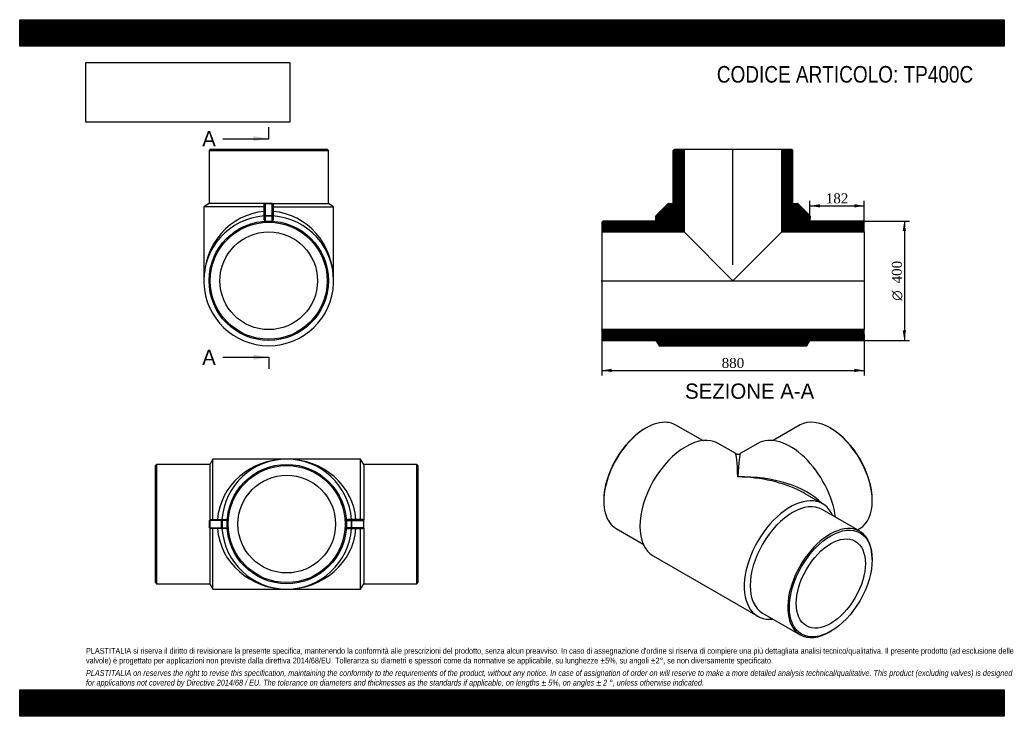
# Model space of a CAD drawing. Header units: millimetres. Extents: x 0 to 3300, y 0 to 2333.
import ezdxf
from ezdxf.enums import TextEntityAlignment as Align
from ezdxf.lldxf.tags import DXFTag

# ---------------------------------------------------------------- set-up
doc = ezdxf.new("R2010")
doc.units = ezdxf.units.MM
doc.header["$LTSCALE"] = 11.111111
for name, color, linetype in [('Default', 7, 'Continuous'), ('DV4_Default', 7, 'Continuous'), ('TP400C', 7, 'Continuous')]:
    doc.layers.add(name, color=color, linetype=linetype)
doc.styles.add('SEACAD_Solid_Edge_ANSI', font='seans.ttf')
doc.styles.add('SEACAD_Solid_Edge_ANSI1_Symbols', font='semeca1.ttf')
doc.styles.add('SEACAD_Times_New_Roman', font='times.ttf')
tags = doc.linetypes.add('CENTER2', pattern=[28.575, 19.05, -3.175, 3.175, -3.175]).pattern_tags.tags
tags[10:11] = [DXFTag(74, 4), DXFTag(75, 0), DXFTag(340, '0'), DXFTag(46, 0.0), DXFTag(50, 0.0), DXFTag(44, 0.0), DXFTag(45, 0.0)]
tags[8:9] = [DXFTag(74, 4), DXFTag(75, 0), DXFTag(340, '0'), DXFTag(46, 0.0), DXFTag(50, 0.0), DXFTag(44, 0.0), DXFTag(45, 0.0)]
tags[6:7] = [DXFTag(74, 4), DXFTag(75, 0), DXFTag(340, '0'), DXFTag(46, 0.0), DXFTag(50, 0.0), DXFTag(44, 0.0), DXFTag(45, 0.0)]
tags[4:5] = [DXFTag(74, 4), DXFTag(75, 0), DXFTag(340, '0'), DXFTag(46, 0.0), DXFTag(50, 0.0), DXFTag(44, 0.0), DXFTag(45, 0.0)]
doc.dimstyles.new('ANSImm', dxfattribs={"dimtxt": 33.333333, "dimasz": 33.333333, "dimexe": 16.666667, "dimexo": 0, "dimgap": 8.333333, "dimtad": 1, "dimdsep": 46, "dimtxsty": 'SEACAD_Times_New_Roman', "dimblk1": '_SE_FILLED', "dimblk2": '_SE_FILLED', "dimsah": 1, "dimcen": 16.666667, "dimazin": 0, "dimtfac": 0.85, "dimtdec": 3, "dimtofl": 0, "dimtmove": 0, "dimatfit": 3, "dimfxl": 1, "dimarcsym": 0})
picture_1 = doc.add_image_def('image1.jpg', size_in_pixel=(4302, 1260))

# ---------------------------------------------------------------- blocks, each defined once
blk = doc.blocks.new('SE')
at = {"layer": 'TP400C', "color": 7, "linetype": 'Continuous'}
for p, q in [((647.4, 861.3), (636.9, 843.8)), ((647.4, 658.8), (647.4, 861.3)), ((894.9, 861.3), (647.4, 861.3)), ((1142.4, 861.3), (894.9, 861.3)), ((1142.4, 658.8), (1142.4, 861.3)), ((1152.9, 843.8), (1142.4, 861.3)), ((458.9, 843.8), (454.9, 839.8)), ((454.9, 447.8), (454.9, 839.8)), ((458.9, 843.8), (458.9, 443.8)), ((636.9, 843.8), (458.9, 843.8)), ((636.9, 843.8), (636.9, 657.1)), ((1152.9, 843.8), (1152.9, 657.1)), ((1330.9, 843.8), (1152.9, 843.8)), ((1330.9, 443.8), (1330.9, 843.8)), ((1334.9, 839.8), (1330.9, 843.8)), ((1334.9, 839.8), (1334.9, 447.8)), ((636.6, 631.8), (636.6, 655.8)), ((637.4, 655.8), (636.6, 655.8)), ((637.4, 631.8), (636.6, 631.8)), ((636.9, 630.5), (636.9, 443.8)), ((676.3, 655.8), (637.4, 655.8)), ((637.4, 655.8), (637.4, 631.8)), ((637.4, 631.8), (676.3, 631.8)), ((639.6, 658.8), (678.4, 658.8)), ((678.4, 628.8), (639.6, 628.8)), ((647.4, 426.3), (647.4, 628.8)), ((676.3, 631.8), (676.3, 655.8)), ((678.5, 655.8), (676.3, 655.8)), ((678.5, 631.8), (676.3, 631.8)), ((678.4, 658.8), (690.6, 658.8)), ((690.6, 628.8), (678.4, 628.8)), ((678.5, 655.8), (678.5, 631.8)), ((694.9, 655.8), (678.5, 655.8)), ((678.5, 631.8), (694.9, 631.8)), ((694.9, 657), (694.9, 655.8)), ((694.9, 655.8), (694.9, 643.8)), ((694.9, 643.8), (694.9, 631.8)), ((694.9, 631.8), (694.9, 630.5)), ((1094.9, 657), (1094.9, 655.8)), ((1094.9, 655.8), (1111.2, 655.8)), ((1094.9, 655.8), (1094.9, 643.8)), ((1094.9, 643.8), (1094.9, 631.8)), ((1094.9, 631.8), (1094.9, 630.5)), ((1111.2, 631.8), (1094.9, 631.8)), ((1111.3, 658.8), (1099.1, 658.8)), ((1099.1, 628.8), (1111.3, 628.8)), ((1111.2, 655.8), (1113.4, 655.8)), ((1111.2, 655.8), (1111.2, 631.8)), ((1111.2, 631.8), (1113.4, 631.8)), ((1150.2, 658.8), (1111.3, 658.8)), ((1111.3, 628.8), (1150.2, 628.8)), ((1113.4, 631.8), (1113.4, 655.8)), ((1113.4, 655.8), (1152.3, 655.8)), ((1152.3, 631.8), (1113.4, 631.8)), ((1142.4, 426.3), (1142.4, 628.8)), ((1152.3, 655.8), (1153.2, 655.8)), ((1152.3, 655.8), (1152.3, 631.8)), ((1152.3, 631.8), (1153.2, 631.8)), ((1152.9, 630.5), (1152.9, 443.8)), ((1153.2, 631.8), (1153.2, 655.8)), ((454.9, 447.8), (458.9, 443.8)), ((458.9, 443.8), (636.9, 443.8)), ((636.9, 443.8), (647.4, 426.3)), ((1142.4, 426.3), (1152.9, 443.8)), ((1152.9, 443.8), (1330.9, 443.8)), ((1330.9, 443.8), (1334.9, 447.8)), ((647.4, 426.3), (894.9, 426.3)), ((894.9, 426.3), (1142.4, 426.3))]:
    blk.add_line(p, q, dxfattribs=at)
for radius in [200, 196, 163.7]:
    blk.add_circle((894.9, 643.8), radius, dxfattribs=at)
for centre, radius, start, end in [((894.9, 643.8), 217.5, 3.9546, 176.0454), ((894.9, 643.8), 217.5, 183.9546, 356.0454), ((691, 653.7), 5.04, 40.1712, 94.5052), ((691, 633.8), 5.07, 265.6663, 319.6573), ((1098.7, 653.7), 5.04, 85.4948, 139.8288), ((1098.7, 633.8), 5.07, 220.3427, 274.3337)]:
    blk.add_arc(centre, radius, start, end, dxfattribs=at)
for centre, major_axis, ratio, start_param, end_param in [((894.9, 643.8), (-232.5, 0), 0.935484, 4.712389, 6.214165), ((894.9, 643.8), (-232.5, 0), 0.935484, 3.210613, 4.712389), ((639.6, 655.8), (0, 3), 0.999831, 0, 1.570796), ((639.6, 631.8), (0, -3), 0.999831, 4.712389, 6.283185), ((639.6, 655.8), (0, -3), 0.712926, 3.141593, 4.712389), ((639.6, 631.8), (0, -3), 0.712926, 4.712389, 6.283185), ((894.9, 643.8), (232.5, 0), 0.935484, 3.210613, 4.712389), ((678.4, 655.8), (0, -3), 0.712926, 3.141593, 4.712389), ((678.4, 631.8), (0, -3), 0.712926, 4.712389, 6.283185), ((678.4, 655.8), (0, -3), 0.02872, 1.570796, 3.141593), ((678.4, 631.8), (0, -3), 0.02872, 0, 1.570796), ((894.9, 643.8), (232.5, 0), 0.935484, 4.712389, 6.214165), ((1111.3, 655.8), (0, -3), 0.02872, 3.141593, 4.712389), ((1111.3, 631.8), (0, -3), 0.02872, 4.712389, 6.283185), ((1111.3, 655.8), (0, -3), 0.712926, 1.570796, 3.141593), ((1111.3, 631.8), (0, -3), 0.712926, 0, 1.570796), ((1150.2, 655.8), (0, 3), 0.999831, 4.712389, 6.283185), ((1150.2, 655.8), (0, -3), 0.712926, 1.570796, 3.141593), ((1150.2, 631.8), (0, -3), 0.999831, 0, 1.570796), ((1150.2, 631.8), (0, -3), 0.712926, 0, 1.570796)]:
    blk.add_ellipse(centre, major_axis=major_axis, ratio=ratio, start_param=start_param, end_param=end_param, dxfattribs=at)
blk = doc.blocks.new('SE1')
at = {"layer": 'TP400C', "color": 7, "linetype": 'Continuous'}
for p, q in [((2099, 965.7), (2096.2, 964.1)), ((2289.6, 923.3), (2199, 975.6)), ((2616, 975.8), (2525.4, 923.6)), ((2718.8, 964.3), (2716, 965.9)), ((2399.8, 879.9), (2341.1, 913.8)), ((2474, 914), (2414.8, 879.9)), ((2691.1, 711.7), (2632.3, 745.7)), ((1957.6, 724), (1957.6, 720.8)), ((2857.4, 721), (2857.4, 724.2)), ((2815.6, 619.6), (2689.8, 692.3)), ((1999, 629.2), (2089.6, 576.9)), ((2807.3, 624.4), (2816, 629.4)), ((2123.6, 537.1), (2473.6, 335)), ((2857.1, 524.8), (2857.1, 528.1)), ((2489.8, 345.9), (2615.6, 273.2)), ((2715.6, 283.1), (2718.5, 284.8))]:
    blk.add_line(p, q, dxfattribs=at)
blk.add_arc((2407.3, 892.9), 15, 240.2949, 299.3028, dxfattribs=at)
for centre, major_axis, ratio, start_param, end_param in [((2099, 802.4), (100, 173.2), 0.57735, 0, 3.141593), ((2716, 802.6), (-100, 173.2), 0.57735, 3.141593, 6.283185), ((2096.2, 804.1), (-98, -169.7), 0.57735, 3.926991, 5.497787), ((2718.8, 804.3), (98, -169.7), 0.57735, 0.785398, 2.356194), ((2232.3, 725.5), (-108.7, -188.4), 0.57735, 3.141593, 6.283185), ((2582.7, 725.7), (108.8, -188.4), 0.57735, 0.946288, 3.141593), ((2407.3, 624.4), (7.6, -255.5), 0.028825, 2.338386, 3.123784), ((2407.3, 624.4), (-7.6, -255.5), 0.028825, 3.159401, 3.944799), ((2407.3, 624.4), (318.2, 8.9), 0.557805, 0.475482, 1.55521), ((2407.3, 624.4), (318.2, -8.9), 0.557805, 0.859574, 1.586383), ((2582.3, 523.4), (-108.7, -188.4), 0.57735, 2.737705, 6.687073), ((2407.3, 624.4), (318.2, -8.9), 0.557805, 0.800985, 0.859574), ((2589.8, 519.1), (-100, -173.2), 0.57735, 3.141593, 6.283185), ((2715.6, 446.4), (-100, -173.2), 0.57735, 2.356194, 6.283185), ((2715.6, 446.4), (-100, -173.2), 0.57735, 0, 0.785398)]:
    blk.add_ellipse(centre, major_axis=major_axis, ratio=ratio, start_param=start_param, end_param=end_param, dxfattribs=at)
for major_axis in [(98, 169.7), (-81.8, -141.8)]:
    blk.add_ellipse((2718.5, 444.8), major_axis=major_axis, ratio=0.57735, dxfattribs=at)
blk = doc.blocks.new('SE2')
at = {"layer": 'TP400C', "color": 7, "linetype": 'Continuous'}
for p, q in [((638.6, 1899.4), (634.6, 1895.4)), ((634.6, 1895.4), (1034.6, 1895.4)), ((634.6, 1895.4), (634.6, 1717.4)), ((638.6, 1899.4), (1030.6, 1899.4)), ((1034.6, 1895.4), (1030.6, 1899.4)), ((1034.6, 1717.4), (1034.6, 1895.4)), ((634.6, 1717.4), (617.1, 1706.9)), ((821, 1717.4), (634.6, 1717.4)), ((822.6, 1717.9), (822.6, 1717)), ((846.6, 1717.9), (822.6, 1717.9)), ((846.6, 1717), (822.6, 1717)), ((822.6, 1717), (822.6, 1677.5)), ((846.6, 1717.9), (846.6, 1717)), ((846.6, 1677.5), (846.6, 1717)), ((848.2, 1717.4), (1034.6, 1717.4)), ((1052.1, 1706.9), (1034.6, 1717.4)), ((819.6, 1706.9), (617.1, 1706.9)), ((617.1, 1706.9), (617.1, 1458.9)), ((819.6, 1675.4), (819.6, 1714.9)), ((849.6, 1714.9), (849.6, 1675.4)), ((849.6, 1706.9), (1052.1, 1706.9)), ((1052.1, 1458.9), (1052.1, 1706.9)), ((819.6, 1663.2), (819.6, 1675.4)), ((822.6, 1677.5), (846.6, 1677.5)), ((822.6, 1677.5), (822.6, 1675.3)), ((846.6, 1675.3), (822.6, 1675.3)), ((822.6, 1675.3), (822.6, 1658.9)), ((822.6, 1658.9), (834.6, 1658.9)), ((834.6, 1658.9), (846.6, 1658.9)), ((846.6, 1677.5), (846.6, 1675.3)), ((846.6, 1658.9), (846.6, 1675.3)), ((849.6, 1675.4), (849.6, 1663.2))]:
    blk.add_line(p, q, dxfattribs=at)
for radius in [200, 196, 163.7]:
    blk.add_circle((834.6, 1458.9), radius, dxfattribs=at)
for centre, radius, start, end in [((834.6, 1458.9), 217.5, 93.9546, 86.0454), ((824.8, 1662.8), 5.2, 175.6307, 228.9612), ((844.5, 1662.8), 5.17, 310.869, 4.5392)]:
    blk.add_arc(centre, radius, start, end, dxfattribs=at)
for centre, major_axis, ratio, start_param, end_param in [((822.6, 1714.9), (3, 0), 0.999588, 1.570796, 3.141593), ((822.6, 1714.9), (3, 0), 0.701239, 1.570796, 3.141593), ((846.6, 1714.9), (3, 0), 0.999588, 0, 1.570796), ((846.6, 1714.9), (3, 0), 0.701239, 0, 1.570796), ((834.6, 1458.9), (0, -232.5), 0.935484, 3.210613, 4.712389), ((834.6, 1458.9), (0, 232.5), 0.935484, 4.712389, 6.214165), ((822.6, 1675.4), (3, 0), 0.701239, 1.570796, 3.141593), ((822.6, 1675.4), (-3, 0), 0.018405, 0, 1.570796), ((822.6, 1659), (3, 0), 0.010174, 4.289818, 4.712389), ((846.6, 1675.4), (3, 0), 0.701239, 0, 1.570796), ((846.6, 1675.4), (3, 0), 0.018405, 4.712389, 6.283185), ((846.6, 1659), (3, 0), 0.010174, 4.712389, 5.13496)]:
    blk.add_ellipse(centre, major_axis=major_axis, ratio=ratio, start_param=start_param, end_param=end_param, dxfattribs=at)
blk = doc.blocks.new('SE4')
at = {"color": 7, "linetype": 'Continuous', "style": 'SEACAD_Solid_Edge_ANSI'}
blk.add_text('A', height=51.1, dxfattribs=at).set_placement((611.7, 1960.4), align=Align.TOP_LEFT)
blk = doc.blocks.new('SE5')
at = {"color": 7, "linetype": 'Continuous', "style": 'SEACAD_Solid_Edge_ANSI'}
blk.add_text('A', height=51.1, dxfattribs=at).set_placement((611.7, 1228), align=Align.TOP_LEFT)
blk = doc.blocks.new('SEANNOT_GROUP')
at = {"linetype": 'Continuous'}
blk.add_hatch(color=7, dxfattribs=at).paths.add_polyline_path([(783.5, 1926.3), (834.6, 1934.8), (783.5, 1943.4)])
at = {"color": 7, "linetype": 'Continuous'}
blk.add_lwpolyline([(681.3, 1934.8), (834.6, 1934.8)], dxfattribs=at)
blk = doc.blocks.new('SEANNOT_GROUP1')
at = {"linetype": 'Continuous'}
blk.add_hatch(color=7, dxfattribs=at).paths.add_polyline_path([(783.5, 1193.9), (834.6, 1202.5), (783.5, 1211)])
at = {"color": 7, "linetype": 'Continuous'}
blk.add_lwpolyline([(681.3, 1202.5), (834.6, 1202.5)], dxfattribs=at)
blk = doc.blocks.new('SE3')
at = {"layer": 'Default', "color": 7, "linetype": 'CENTER2'}
for p, q in [((834.6, 1934.8), (834.6, 1973.2)), ((834.6, 1202.5), (834.6, 1164.1))]:
    blk.add_line(p, q, dxfattribs=at)
at = {"layer": 'Default', "color": 7, "linetype": 'CENTER2', "const_width": 0.0001}
blk.add_lwpolyline([(834.6, 1934.8), (834.6, 1202.5)], dxfattribs=at)
at = {"layer": 'Default'}
for name in ['SE4', 'SEANNOT_GROUP', 'SE5', 'SEANNOT_GROUP1']:
    blk.add_blockref(name, (0, 0), dxfattribs=at)
blk = doc.blocks.new('SE6')
at = {"layer": 'TP400C', "linetype": 'Continuous'}
h = blk.add_hatch(dxfattribs=at)
h.set_pattern_fill('LINE', scale=0.629921, angle=45, style=0)
edge = h.paths.add_edge_path()
edge.add_line((2194.6, 1899.4), (2190.6, 1895.4))
edge.add_line((2190.6, 1895.4), (2190.6, 1717.4))
edge.add_line((2190.6, 1717.4), (2174.3, 1717.9))
edge.add_arc((2174.2, 1714.9), 3, 88.3543, 135.4735)
edge.add_line((2172, 1717), (2133.2, 1677.5))
edge.add_arc((2135.3, 1675.4), 3, 135.4735, 181.0546)
edge.add_line((2132.3, 1675.3), (2132.6, 1658.9))
edge.add_line((2132.6, 1658.9), (1954.6, 1658.9))
edge.add_line((1954.6, 1658.9), (1950.6, 1654.9))
edge.add_line((1950.6, 1654.9), (1950.6, 1622.6))
edge.add_line((1950.6, 1622.6), (2226.9, 1622.6))
edge.add_line((2226.9, 1622.6), (2226.9, 1899.4))
edge.add_line((2226.9, 1899.4), (2194.6, 1899.4))
h = blk.add_hatch(dxfattribs=at)
h.set_pattern_fill('LINE', scale=0.629921, angle=45, style=0)
edge = h.paths.add_edge_path()
edge.add_arc((2645.9, 1675.4), 3, 358.9454, 404.5265)
edge.add_line((2648.1, 1677.5), (2609.2, 1717))
edge.add_arc((2607.1, 1714.9), 3, 44.5265, 91.6457)
edge.add_line((2607, 1717.9), (2590.6, 1717.4))
edge.add_line((2590.6, 1717.4), (2590.6, 1895.4))
edge.add_line((2590.6, 1895.4), (2586.6, 1899.4))
edge.add_line((2586.6, 1899.4), (2554.3, 1899.4))
edge.add_line((2554.3, 1899.4), (2554.3, 1622.6))
edge.add_line((2554.3, 1622.6), (2830.6, 1622.6))
edge.add_line((2830.6, 1622.6), (2830.6, 1654.9))
edge.add_line((2830.6, 1654.9), (2826.6, 1658.9))
edge.add_line((2826.6, 1658.9), (2648.6, 1658.9))
edge.add_line((2648.6, 1658.9), (2648.9, 1675.3))
h = blk.add_hatch(dxfattribs=at)
h.set_pattern_fill('LINE', scale=0.629921, angle=45, style=0)
h.paths.add_polyline_path([(2830.6, 1262.9), (2830.6, 1295.2), (1950.6, 1295.2), (1950.6, 1262.9), (1954.6, 1258.9), (2132.6, 1258.9), (2143.1, 1241.4), (2638.1, 1241.4), (2648.6, 1258.9), (2826.6, 1258.9)])
at = {"layer": 'DV4_Default', "color": 7, "linetype": 'CENTER2'}
for p, q in [((2390.6, 1512.3), (2390.6, 1901.2)), ((1948.9, 1458.9), (2832.4, 1458.9))]:
    blk.add_line(p, q, dxfattribs=at)
at = {"layer": 'TP400C', "color": 7, "linetype": 'Continuous'}
for p, q in [((2190.6, 1895.4), (2194.6, 1899.4)), ((2190.6, 1717.4), (2190.6, 1895.4)), ((2194.6, 1899.4), (2226.9, 1899.4)), ((2226.9, 1899.4), (2554.3, 1899.4)), ((2226.9, 1899.4), (2226.9, 1622.6)), ((2554.3, 1622.6), (2554.3, 1899.4)), ((2554.3, 1899.4), (2586.6, 1899.4)), ((2586.6, 1899.4), (2590.6, 1895.4)), ((2590.6, 1895.4), (2590.6, 1717.4)), ((2133.2, 1677.5), (2172, 1717)), ((2174.3, 1717.9), (2190.6, 1717.4)), ((2590.6, 1717.4), (2607, 1717.9)), ((2609.2, 1717), (2648.1, 1677.5)), ((1950.6, 1654.9), (1954.6, 1658.9)), ((1950.6, 1654.9), (1950.6, 1622.6)), ((2132.6, 1658.9), (1954.6, 1658.9)), ((2132.6, 1658.9), (2132.3, 1675.3)), ((2648.9, 1675.3), (2648.6, 1658.9)), ((2826.6, 1658.9), (2648.6, 1658.9)), ((2826.6, 1658.9), (2830.6, 1654.9)), ((2830.6, 1622.6), (2830.6, 1654.9)), ((1950.6, 1622.6), (1950.6, 1295.2)), ((1950.6, 1622.6), (2226.9, 1622.6)), ((2226.9, 1622.6), (2390.6, 1458.9)), ((2390.6, 1458.9), (2554.3, 1622.6)), ((2554.3, 1622.6), (2830.6, 1622.6)), ((2830.6, 1622.6), (2830.6, 1295.2)), ((2830.6, 1295.2), (1950.6, 1295.2)), ((1950.6, 1295.2), (1950.6, 1262.9)), ((2830.6, 1262.9), (2830.6, 1295.2)), ((1954.6, 1258.9), (1950.6, 1262.9)), ((1954.6, 1258.9), (2132.6, 1258.9)), ((2132.6, 1258.9), (2143.1, 1241.4)), ((2638.1, 1241.4), (2648.6, 1258.9)), ((2648.6, 1258.9), (2826.6, 1258.9)), ((2830.6, 1262.9), (2826.6, 1258.9)), ((2143.1, 1241.4), (2638.1, 1241.4))]:
    blk.add_line(p, q, dxfattribs=at)
for centre, start, end in [((2174.2, 1714.9), 88.3543, 135.4735), ((2607.1, 1714.9), 44.5265, 91.6457), ((2135.3, 1675.4), 135.4735, 181.0546), ((2645.9, 1675.4), 358.9454, 44.5265)]:
    blk.add_arc(centre, 3, start, end, dxfattribs=at)
blk = doc.blocks.new('DMBLK3')
at = {"layer": 'Default', "linetype": 'Continuous'}
for points in [[(1984, 1152.9), (1984, 1164.1), (1950.6, 1158.5)], [(2797.3, 1152.9), (2830.6, 1158.5), (2797.3, 1164.1)]]:
    blk.add_hatch(color=7, dxfattribs=at).paths.add_polyline_path(points)
at = {"layer": 'Default', "color": 7, "linetype": 'Continuous'}
for p, q in [((1950.6, 1279.1), (1950.6, 1141.8)), ((2830.6, 1279.1), (2830.6, 1141.8)), ((1950.6, 1158.5), (2830.6, 1158.5))]:
    blk.add_line(p, q, dxfattribs=at)
at = {"layer": 'Default', "color": 7, "linetype": 'Continuous', "style": 'SEACAD_Times_New_Roman'}
blk.add_text('880', height=33.33, dxfattribs=at).set_placement((2352.7, 1200.2), align=Align.TOP_LEFT)
blk = doc.blocks.new('_SE_FILLED')
at = {"color": 0}
blk.add_line((0, 0), (-1, 0), dxfattribs=at)
blk.add_solid([(0, 0), (-1, -0.1665), (-1, 0.1665), (0, 0)], dxfattribs=at)
blk = doc.blocks.new('GDimGGroup')
at = {"layer": 'Default', "linetype": 'Continuous'}
for points in [[(2970.6, 1625.6), (2965, 1658.9), (2959.4, 1625.6)], [(2970.6, 1292.3), (2959.4, 1292.3), (2965, 1258.9)]]:
    blk.add_hatch(color=7, dxfattribs=at).paths.add_polyline_path(points)
at = {"layer": 'Default', "color": 7, "linetype": 'Continuous'}
for p, q in [((2826.6, 1658.9), (2981.7, 1658.9)), ((2965, 1658.9), (2965, 1258.9)), ((2826.6, 1258.9), (2981.7, 1258.9))]:
    blk.add_line(p, q, dxfattribs=at)
for s, height, style, p in [('400', 33.33, 'SEACAD_Times_New_Roman', (2923.3, 1450)), ('O', 33.3, 'SEACAD_Solid_Edge_ANSI1_Symbols', (2923.3, 1392))]:
    blk.add_text(s, height=height, rotation=90, dxfattribs=dict(at, style=style)).set_placement(p, align=Align.TOP_LEFT)
blk = doc.blocks.new('DMBLK4')
at = {"layer": 'Default', "linetype": 'Continuous'}
for points in [[(2682, 1715.4), (2648.6, 1709.9), (2682, 1704.3)], [(2797.3, 1715.4), (2797.3, 1704.3), (2830.6, 1709.9)]]:
    blk.add_hatch(color=7, dxfattribs=at).paths.add_polyline_path(points)
at = {"layer": 'Default', "color": 7, "linetype": 'Continuous'}
for p, q in [((2648.6, 1658.9), (2648.6, 1726.5)), ((2830.6, 1654.9), (2830.6, 1726.5)), ((2648.6, 1709.9), (2830.6, 1709.9))]:
    blk.add_line(p, q, dxfattribs=at)
at = {"layer": 'Default', "color": 7, "linetype": 'Continuous', "style": 'SEACAD_Times_New_Roman'}
blk.add_text('182', height=33.33, dxfattribs=at).set_placement((2701.7, 1751.5), align=Align.TOP_LEFT)

msp = doc.modelspace()

# ---------------------------------------------------------------- hatches: boundary and pattern name
at = {"layer": 'Default', "linetype": 'Continuous'}
h = msp.add_hatch(dxfattribs=at)
h.set_pattern_fill('LINE', scale=0.629921, angle=45, style=0)
h.paths.add_polyline_path([(3300, 2244.444), (3300, 2333.333), (0, 2333.333), (0, 2244.444)])
for points in [[(3300, 2244.444), (3300, 2333.333), (0, 2333.333), (0, 2244.444)], [(3300, 0), (3300, 88.889), (0, 88.889), (0, 0)]]:
    msp.add_hatch(color=7, dxfattribs=at).paths.add_polyline_path(points)
h = msp.add_hatch(dxfattribs=at)
h.set_pattern_fill('LINE', scale=0.629921, angle=45, style=0)
h.paths.add_polyline_path([(3300, 0), (3300, 88.889), (0, 88.889), (0, 0)])

# ---------------------------------------------------------------- linework, layer by layer
at = {"layer": 'Default', "color": 7, "linetype": 'Continuous'}
for p, q in [((0, 2333.333), (3300, 2333.333)), ((0, 2244.444), (0, 2333.333)), ((3300, 2333.333), (3300, 2244.444)), ((3300, 2244.444), (0, 2244.444)), ((0, 88.889), (3300, 88.889)), ((0, 0), (0, 88.889)), ((3300, 88.889), (3300, 0)), ((3300, 0), (0, 0))]:
    msp.add_line(p, q, dxfattribs=at)

# ---------------------------------------------------------------- block references
at = {"layer": 'Default'}
for name in ['SE3', 'SE2', 'SE6', 'GDimGGroup', 'SE1', 'SE']:
    msp.add_blockref(name, (0, 0), dxfattribs=at)

# ---------------------------------------------------------------- texts
at = {"layer": 'Default', "color": 7, "linetype": 'Continuous', "style": 'SEACAD_Solid_Edge_ANSI'}
msp.add_text('SEZIONE A-A', height=51.11111, dxfattribs=at).set_placement((2229.991, 1114.65), align=Align.TOP_LEFT)
at = {"layer": 'Default', "attachment_point": 1}
for s, insert, char_height, width in [('{\\fArial Narrow|b0||i0||c0|p34;\\C7;\\H55.55555556;\\W1.;CODICE ARTICOLO: TP400C}', (2336.513, 2178.15), 55.55556, 922.99762), ("{\\fArial Narrow|b0||i0||c0|p34;\\C7;\\H19.44444444;\\W1.;PLASTITALIA si riserva il diritto di revisionare la presente specifica, mantenendo la conformità alle prescrizioni del prodotto, senza alcun preavviso. In caso di assegnazione d'ordine si riserva di compiere una più dettagliata analisi tecnico/qualitativa. Il presente prodotto (ad esclusione delle \\P}{\\fArial Narrow|b0||i0||c0|p34;\\C7;\\H19.44444444;\\W1.;valvole) è progettato per applicazioni non previste dalla direttiva 2014/68/EU. Tolleranza su diametri e spessori come da normative se applicabile, su lunghezze ±5%, su angoli ±2°, se non diversamente specificato.\\P}{\\fArial Narrow|b0||i0||c0|p34;\\C7;\\H5.555555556;\\W1.;   \\P}{\\fArial Narrow|b0||i1||c0|p34;\\C7;\\H19.44444444;\\W1.;PLASTITALIA on reserves the right to revise this specification, maintaining the conformity to the requirements of the product, without any notice. In case of assignation of order on will reserve to make a more detailed analysis technical/qualitative. This product (excluding valves) is designed \\P}{\\fArial Narrow|b0||i1||c0|p34;\\C7;\\H19.44444444;\\W1.;for applications not covered by Directive 2014/68 / EU. The tolerance on diameters and thicknesses as the standards if applicable, on lengths ± 5%, on angles ± 2 °, unless otherwise indicated.\\P}", (222.222, 228.915), 19.444444, 2855.55556)]:
    msp.add_mtext(s, dxfattribs=dict(at, insert=insert, char_height=char_height, width=width))

# ---------------------------------------------------------------- dimensions: what is measured, and where the dimension line sits
at = {"layer": 'Default', "color": 7, "linetype": 'Continuous'}
dim = msp.add_linear_dim(base=(2830.619, 1709.88), p1=(2648.619, 1658.925), p2=(2830.619, 1622.625), text='\\A1;<>', dimstyle='ANSImm', dxfattribs=at)
dim.commit()
dim.dimension.update_dxf_attribs({"geometry": 'DMBLK4', "text_midpoint": (2739.619, 1709.88), "dimtype": 160})
dim = msp.add_linear_dim(base=(1950.619, 1158.502), p1=(1950.619, 1279.075), p2=(2830.619, 1279.075), angle=0, text='\\A1;<>', dimstyle='ANSImm', dxfattribs=at)
dim.commit()
dim.dimension.update_dxf_attribs({"geometry": 'DMBLK3', "text_midpoint": (2390.619, 1158.502), "dimtype": 161})

# ---------------------------------------------------------------- pictures from other files: only their frames are drawn
image = msp.add_image(picture_1, insert=(222.222, 1990.035), size_in_units=(682.857, 200))
image.dxf.flags = 7

doc.saveas('drawing.dxf')
